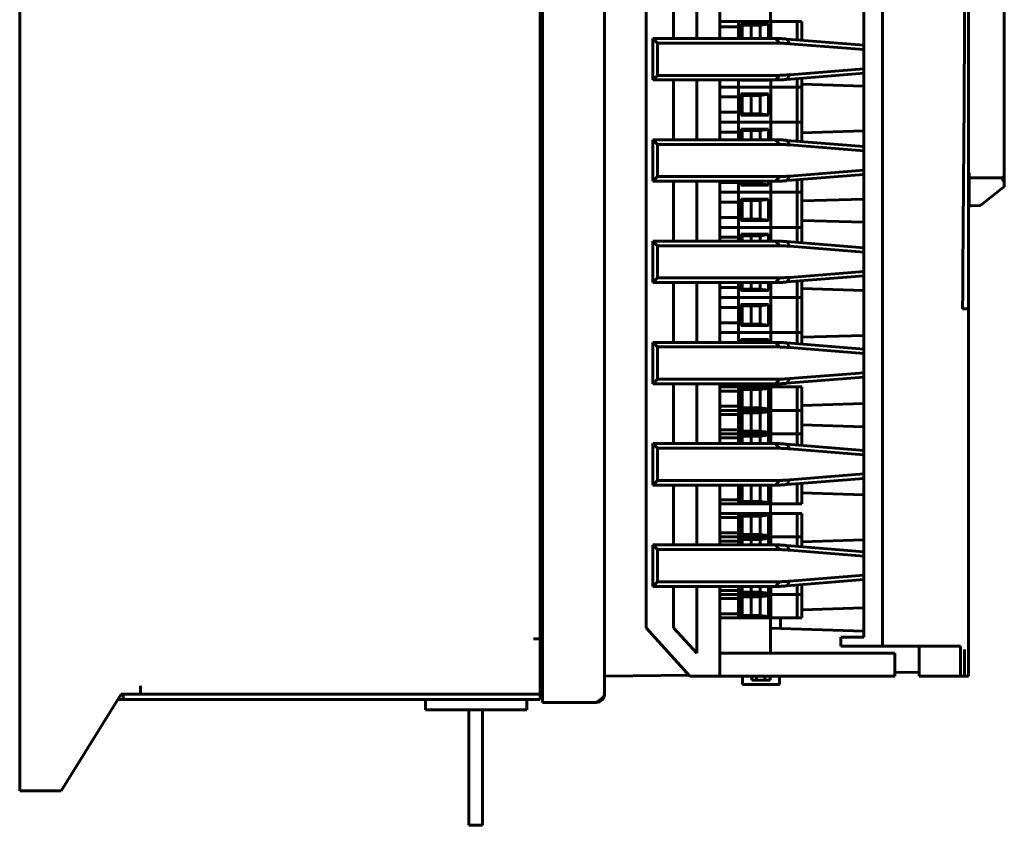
# Model space of a CAD drawing. Header units: millimetres. Extents: x 0 to 210, y 0 to 297.
# Tile 6 of 8: x 81 to 135, y 125 to 169. Entities that reach past the tile are written whole.
import ezdxf

# ---------------------------------------------------------------- set-up
doc = ezdxf.new("R2010")
doc.units = ezdxf.units.MM
doc.linetypes.add('K5LT_BASIC', pattern=[0])
doc.layers.add('Системный слой', color=7, linetype='Continuous')

# ---------------------------------------------------------------- blocks, each defined once
blk = doc.blocks.new('U0')
at = {"layer": 'Системный слой', "color": 150, "linetype": 'K5LT_BASIC', "lineweight": 60, "true_color": 0x0080ff}
for p, q in [((119.211, 194.607), (119.211, 189.607)), ((119.211, 187.357), (119.211, 184.107)), ((119.211, 181.857), (119.211, 178.607)), ((119.211, 176.357), (119.211, 173.107)), ((119.211, 170.857), (119.211, 167.607)), ((119.211, 165.357), (119.211, 162.107)), ((119.211, 159.857), (119.211, 156.607)), ((119.211, 154.357), (119.211, 151.107)), ((119.211, 148.857), (119.211, 145.607)), ((119.211, 143.357), (119.211, 140.107)), ((119.211, 137.857), (119.211, 132.982))]:
    blk.add_line(p, q, dxfattribs=at)
blk = doc.blocks.new('U1')
at = {"layer": 'Системный слой', "color": 150, "linetype": 'K5LT_BASIC', "lineweight": 60, "true_color": 0x0080ff}
for p, q in [((116.711, 191.982), (116.711, 189.607)), ((116.711, 187.357), (116.711, 184.107)), ((116.711, 181.857), (116.711, 178.607)), ((116.711, 176.357), (116.711, 173.107)), ((116.711, 170.857), (116.711, 167.607)), ((116.711, 165.357), (116.711, 162.107)), ((116.711, 159.857), (116.711, 156.607)), ((116.711, 154.357), (116.711, 151.107)), ((116.711, 148.857), (116.711, 145.607)), ((116.711, 143.357), (116.711, 140.107)), ((116.711, 137.857), (116.711, 135.607))]:
    blk.add_line(p, q, dxfattribs=at)
blk = doc.blocks.new('U2')
at = {"layer": 'Системный слой', "color": 150, "linetype": 'K5LT_BASIC', "lineweight": 60, "true_color": 0x0080ff}
for p, q in [((117.961, 189.607), (117.961, 193.357)), ((117.961, 184.107), (117.961, 187.357)), ((117.961, 178.607), (117.961, 181.857)), ((117.961, 173.107), (117.961, 176.357)), ((117.961, 167.607), (117.961, 170.857)), ((117.961, 162.107), (117.961, 165.357)), ((117.961, 156.607), (117.961, 159.857)), ((117.961, 151.107), (117.961, 154.357)), ((117.961, 145.607), (117.961, 148.857)), ((117.961, 140.107), (117.961, 143.357)), ((117.961, 134.232), (117.961, 137.857))]:
    blk.add_line(p, q, dxfattribs=at)
blk = doc.blocks.new('U3')
at = {"layer": 'Системный слой', "color": 150, "linetype": 'K5LT_BASIC', "lineweight": 60, "true_color": 0x0080ff}
for p, q in [((121.961, 191.382), (121.961, 193.357)), ((121.961, 186.734), (121.961, 187.357)), ((121.961, 184.107), (121.961, 184.194)), ((121.961, 168.532), (121.961, 169.984)), ((121.961, 148.684), (121.961, 148.857)), ((121.961, 141.809), (121.961, 142.334)), ((121.961, 134.232), (121.961, 136.144))]:
    blk.add_line(p, q, dxfattribs=at)
blk = doc.blocks.new('U4')
at = {"layer": 'Системный слой', "color": 150, "linetype": 'K5LT_BASIC', "lineweight": 60, "true_color": 0x0080ff}
for p, q in [((132.711, 160.4), (132.738, 160.332)), ((132.738, 160.332), (132.746, 160.308)), ((132.746, 160.308), (132.747, 160.306)), ((132.747, 160.306), (132.748, 160.303)), ((132.748, 160.303), (132.75, 160.295)), ((132.75, 160.295), (132.753, 160.281)), ((132.753, 160.281), (132.759, 160.255)), ((132.759, 160.255), (132.761, 160.223))]:
    blk.add_line(p, q, dxfattribs=at)

msp = doc.modelspace()

# ---------------------------------------------------------------- linework, layer by layer
at = {"layer": 'Системный слой', "color": 150, "linetype": 'K5LT_BASIC', "lineweight": 60, "true_color": 0x0080ff}
for p, q in [((81.2112, 126.7567), (81.2112, 201.0067)), ((109.5862, 131.5567), (109.5862, 195.0567)), ((112.9612, 132.9819), (112.9612, 194.6069)), ((132.7112, 152.9205), (132.7112, 194.4819)), ((128.044, 134.6069), (128.044, 192.8569)), ((115.2112, 191.9819), (115.2112, 135.6069)), ((127.044, 135.1069), (127.044, 192.3569)), ((134.6612, 192.1129), (134.6612, 160.1754)), ((109.4612, 135.0067), (109.4612, 191.7567)), ((119.2112, 168.5319), (120.2362, 168.5319)), ((120.2362, 167.6069), (120.2362, 168.5319)), ((120.2612, 168.5319), (120.2362, 168.5319)), ((120.2612, 168.5319), (121.9862, 168.5319)), ((120.3612, 167.6069), (120.3612, 168.4044)), ((120.3612, 168.4044), (121.8612, 168.4044)), ((120.4349, 168.3307), (120.3612, 168.4044)), ((121.8612, 168.386), (121.4112, 168.3307)), ((121.8612, 168.4044), (121.8612, 167.6069)), ((123.3779, 168.5319), (121.9862, 168.5319)), ((121.9862, 167.6069), (121.9862, 168.5319)), ((123.4112, 168.5319), (123.3779, 168.5319)), ((123.4362, 168.5319), (123.4112, 168.5319)), ((123.4112, 167.5319), (123.4112, 168.5319)), ((123.4362, 168.5319), (123.6362, 168.5319)), ((123.6612, 168.5319), (123.6362, 168.5319)), ((123.6612, 168.5319), (123.6612, 167.5119)), ((119.2112, 168.2447), (120.2362, 168.2447)), ((120.4349, 167.6069), (120.4349, 168.3307)), ((120.4349, 168.3307), (121.4112, 168.3307)), ((120.923, 167.6069), (120.923, 168.3307)), ((121.4112, 168.3307), (121.4112, 167.6069)), ((121.9649, 167.6069), (115.5862, 167.6069)), ((115.8362, 167.3569), (115.5862, 167.6069)), ((115.5862, 167.6069), (115.5862, 165.3569)), ((121.9649, 167.3569), (115.8362, 167.3569)), ((115.8362, 167.3569), (115.8362, 165.6069)), ((122.244, 167.6069), (121.9649, 167.6069)), ((122.4657, 167.3569), (121.9649, 167.3569)), ((122.4749, 167.6069), (122.244, 167.6069)), ((122.8487, 167.5769), (122.8588, 167.5761)), ((122.8588, 167.5761), (123.0255, 167.3265)), ((122.8588, 167.5761), (127.044, 167.2411)), ((123.0255, 167.3265), (127.044, 167.0049)), ((127.044, 165.7227), (122.8588, 165.3877)), ((127.044, 165.9589), (123.0255, 165.6373)), ((115.8362, 165.6069), (115.5862, 165.3569)), ((115.5862, 165.3569), (121.9649, 165.3569)), ((115.8362, 165.6069), (121.9649, 165.6069)), ((120.2362, 164.9719), (120.2362, 165.3569)), ((120.3687, 165.3569), (120.3612, 165.3494)), ((120.3612, 165.3494), (120.3612, 165.3569)), ((121.8612, 165.3494), (120.3612, 165.3494)), ((121.8612, 165.3569), (121.8612, 165.3494)), ((121.9649, 165.6069), (122.4657, 165.6069)), ((121.9649, 165.3569), (122.244, 165.3569)), ((121.9862, 164.9719), (121.9862, 165.3569)), ((122.244, 165.3569), (122.4749, 165.3569)), ((122.8588, 165.3877), (122.8487, 165.3869)), ((123.0255, 165.6373), (122.8588, 165.3877)), ((123.4112, 164.9719), (123.4112, 165.4319)), ((123.6612, 165.4519), (123.6612, 164.9719)), ((120.2362, 164.9719), (119.2112, 164.9719)), ((120.2362, 164.9719), (119.2112, 164.9719)), ((120.2362, 164.9719), (120.2612, 164.9719)), ((120.2362, 163.0669), (120.2362, 164.9719)), ((120.2612, 164.9719), (120.2362, 164.9719)), ((120.2612, 164.9719), (121.9862, 164.9719)), ((120.2612, 164.9719), (121.9862, 164.9719)), ((121.9862, 164.9719), (123.3779, 164.9719)), ((121.9862, 163.0669), (121.9862, 164.9719)), ((123.3779, 164.9719), (121.9862, 164.9719)), ((123.3779, 164.9719), (123.4112, 164.9719)), ((123.4112, 164.9719), (123.3779, 164.9719)), ((123.4112, 164.9719), (123.4362, 164.9719)), ((123.4112, 163.0669), (123.4112, 164.9719)), ((123.4362, 164.9719), (123.4112, 164.9719)), ((123.4362, 164.9719), (123.6362, 164.9719)), ((123.4362, 164.9719), (123.6362, 164.9719)), ((123.6362, 164.9719), (123.6612, 164.9719)), ((123.6612, 164.9719), (123.6362, 164.9719)), ((123.6612, 165.13), (127.044, 165.0266)), ((123.6612, 164.9719), (123.6612, 163.0669)), ((119.2112, 164.4347), (120.2362, 164.4347)), ((120.4349, 164.5207), (120.3612, 164.5944)), ((120.3612, 163.4444), (120.3612, 164.5944)), ((120.3612, 164.5944), (121.8612, 164.5944)), ((120.4349, 164.5207), (121.4112, 164.5207)), ((120.4349, 163.5181), (120.4349, 164.5207)), ((120.923, 163.5181), (120.923, 164.5207)), ((121.8612, 164.576), (121.4112, 164.5207)), ((121.4112, 164.5207), (121.4112, 163.5181)), ((121.8612, 164.5944), (121.8612, 163.4444)), ((120.2362, 163.6041), (119.2112, 163.6041)), ((120.2362, 163.0669), (119.2112, 163.0669)), ((120.2362, 163.0669), (119.2112, 163.0669)), ((120.2362, 163.0669), (120.2612, 163.0669)), ((120.2362, 162.1069), (120.2362, 163.0669)), ((120.2612, 163.0669), (120.2362, 163.0669)), ((120.2612, 163.0669), (121.9862, 163.0669)), ((120.2612, 163.0669), (121.9862, 163.0669)), ((120.4349, 163.5181), (120.3612, 163.4444)), ((121.8612, 163.4444), (120.3612, 163.4444)), ((121.4112, 163.5181), (120.4349, 163.5181)), ((121.4112, 163.5181), (121.8612, 163.4628)), ((121.9862, 163.0669), (123.3779, 163.0669)), ((121.9862, 162.1069), (121.9862, 163.0669)), ((123.3779, 163.0669), (121.9862, 163.0669)), ((123.3779, 163.0669), (123.4112, 163.0669)), ((123.4112, 163.0669), (123.3779, 163.0669)), ((123.4112, 163.0669), (123.4362, 163.0669)), ((123.4112, 162.0319), (123.4112, 163.0669)), ((123.4362, 163.0669), (123.4112, 163.0669)), ((123.4362, 163.0669), (123.6362, 163.0669)), ((123.4362, 163.0669), (123.6362, 163.0669)), ((123.6362, 163.0669), (123.6612, 163.0669)), ((123.6612, 163.0669), (123.6362, 163.0669)), ((123.6612, 163.0669), (123.6612, 162.0119)), ((119.2112, 162.5297), (120.2362, 162.5297)), ((120.4349, 162.6157), (120.3612, 162.6894)), ((120.3612, 162.1069), (120.3612, 162.6894)), ((120.3612, 162.6894), (121.8612, 162.6894)), ((120.4349, 162.6157), (121.4112, 162.6157)), ((120.4349, 162.1069), (120.4349, 162.6157)), ((120.923, 162.1069), (120.923, 162.6157)), ((121.8612, 162.671), (121.4112, 162.6157)), ((121.4112, 162.6157), (121.4112, 162.1069)), ((121.8612, 162.6894), (121.8612, 162.1069)), ((127.044, 162.5872), (123.6612, 162.4838)), ((121.9649, 162.1069), (115.5862, 162.1069)), ((115.8362, 161.8569), (115.5862, 162.1069)), ((115.5862, 162.1069), (115.5862, 159.8569)), ((122.244, 162.1069), (121.9649, 162.1069)), ((122.4749, 162.1069), (122.244, 162.1069)), ((122.8487, 162.0769), (122.8588, 162.0761)), ((122.8588, 162.0761), (123.0255, 161.8265)), ((122.8588, 162.0761), (127.044, 161.7411)), ((121.9649, 161.8569), (115.8362, 161.8569)), ((115.8362, 161.8569), (115.8362, 160.1069)), ((122.4657, 161.8569), (121.9649, 161.8569)), ((123.0255, 161.8265), (127.044, 161.5049)), ((127.044, 160.4589), (123.0255, 160.1373)), ((115.8362, 160.1069), (115.5862, 159.8569)), ((115.5862, 159.8569), (121.9649, 159.8569)), ((115.8362, 160.1069), (121.9649, 160.1069)), ((120.2362, 159.2569), (120.2362, 159.8569)), ((120.3612, 159.6344), (120.3612, 159.8569)), ((120.4349, 159.7081), (120.4349, 159.8569)), ((120.923, 159.7081), (120.923, 159.8569)), ((121.4112, 159.8569), (121.4112, 159.7081)), ((121.8612, 159.8569), (121.8612, 159.6344)), ((121.9649, 160.1069), (122.4657, 160.1069)), ((121.9649, 159.8569), (122.244, 159.8569)), ((121.9862, 159.2569), (121.9862, 159.8569)), ((122.244, 159.8569), (122.4749, 159.8569)), ((122.8588, 159.8877), (122.8487, 159.8869)), ((127.044, 160.2227), (122.8588, 159.8877)), ((123.0255, 160.1373), (122.8588, 159.8877)), ((123.4112, 159.2569), (123.4112, 159.9319)), ((123.6612, 159.9519), (123.6612, 159.2569)), ((132.7612, 160.2234), (132.7612, 158.763)), ((132.7612, 160.0504), (134.4111, 160.0504)), ((134.4111, 160.0504), (134.5362, 160.0504)), ((134.5362, 160.0504), (134.4111, 160.0504)), ((134.6612, 160.0146), (134.6612, 160.1754)), ((134.6612, 160.1754), (134.6612, 160.0146)), ((134.6612, 159.6245), (134.6612, 160.0146)), ((120.2362, 159.7941), (119.2112, 159.7941)), ((120.4349, 159.7081), (120.3612, 159.6344)), ((121.8612, 159.6344), (120.3612, 159.6344)), ((121.4112, 159.7081), (120.4349, 159.7081)), ((121.4112, 159.7081), (121.8612, 159.6528)), ((134.6134, 159.5258), (133.3858, 158.5642)), ((120.2362, 159.2569), (119.2112, 159.2569)), ((120.2362, 159.2569), (119.2112, 159.2569)), ((120.2362, 157.3519), (120.2362, 159.2569)), ((120.2612, 159.2569), (120.2362, 159.2569)), ((120.2362, 159.2569), (120.2612, 159.2569)), ((120.2612, 159.2569), (121.9862, 159.2569)), ((120.2612, 159.2569), (121.9862, 159.2569)), ((120.4349, 158.8057), (120.3612, 158.8794)), ((120.3612, 157.7294), (120.3612, 158.8794)), ((120.3612, 158.8794), (121.8612, 158.8794)), ((120.4349, 158.8057), (121.4112, 158.8057)), ((120.4349, 157.8031), (120.4349, 158.8057)), ((120.923, 157.8031), (120.923, 158.8057)), ((121.8612, 158.861), (121.4112, 158.8057)), ((121.4112, 158.8057), (121.4112, 157.8031)), ((121.8612, 158.8794), (121.8612, 157.7294)), ((121.9862, 157.3519), (121.9862, 159.2569)), ((123.3779, 159.2569), (121.9862, 159.2569)), ((121.9862, 159.2569), (123.3779, 159.2569)), ((123.4112, 159.2569), (123.3779, 159.2569)), ((123.3779, 159.2569), (123.4112, 159.2569)), ((123.4112, 157.3519), (123.4112, 159.2569)), ((123.4362, 159.2569), (123.4112, 159.2569)), ((123.4112, 159.2569), (123.4362, 159.2569)), ((123.4362, 159.2569), (123.6362, 159.2569)), ((123.4362, 159.2569), (123.6362, 159.2569)), ((123.6612, 159.2569), (123.6362, 159.2569)), ((123.6362, 159.2569), (123.6612, 159.2569)), ((123.6612, 159.2569), (123.6612, 157.3519)), ((127.044, 158.8872), (123.6612, 158.7838)), ((132.7612, 158.763), (132.7612, 158.6381)), ((119.2112, 158.7197), (120.2362, 158.7197)), ((132.8835, 158.5221), (132.7112, 158.5157)), ((132.8835, 158.5221), (133.313, 158.5378)), ((120.2362, 157.8891), (119.2112, 157.8891)), ((120.4349, 157.8031), (120.3612, 157.7294)), ((121.8612, 157.7294), (120.3612, 157.7294)), ((121.4112, 157.8031), (120.4349, 157.8031)), ((121.4112, 157.8031), (121.8612, 157.7478)), ((123.6612, 157.73), (127.044, 157.6266)), ((120.2362, 157.3519), (119.2112, 157.3519)), ((120.2362, 157.3519), (119.2112, 157.3519)), ((120.2362, 157.3519), (120.2612, 157.3519)), ((120.2362, 156.6069), (120.2362, 157.3519)), ((120.2612, 157.3519), (120.2362, 157.3519)), ((120.2612, 157.3519), (121.9862, 157.3519)), ((120.2612, 157.3519), (121.9862, 157.3519)), ((121.9862, 157.3519), (123.3779, 157.3519)), ((121.9862, 156.6069), (121.9862, 157.3519)), ((123.3779, 157.3519), (121.9862, 157.3519)), ((123.3779, 157.3519), (123.4112, 157.3519)), ((123.4112, 157.3519), (123.3779, 157.3519)), ((123.4112, 157.3519), (123.4362, 157.3519)), ((123.4112, 156.5319), (123.4112, 157.3519)), ((123.4362, 157.3519), (123.4112, 157.3519)), ((123.4362, 157.3519), (123.6362, 157.3519)), ((123.4362, 157.3519), (123.6362, 157.3519)), ((123.6362, 157.3519), (123.6612, 157.3519)), ((123.6612, 157.3519), (123.6362, 157.3519)), ((123.6612, 157.3519), (123.6612, 156.5119)), ((119.2112, 156.8147), (120.2362, 156.8147)), ((120.4349, 156.9007), (120.3612, 156.9744)), ((120.3612, 156.6069), (120.3612, 156.9744)), ((120.3612, 156.9744), (121.8612, 156.9744)), ((120.4349, 156.9007), (121.4112, 156.9007)), ((120.4349, 156.6069), (120.4349, 156.9007)), ((120.923, 156.6069), (120.923, 156.9007)), ((121.8612, 156.956), (121.4112, 156.9007)), ((121.4112, 156.9007), (121.4112, 156.6069)), ((121.8612, 156.9744), (121.8612, 156.6069)), ((121.9649, 156.6069), (115.5862, 156.6069)), ((115.8362, 156.3569), (115.5862, 156.6069)), ((115.5862, 156.6069), (115.5862, 154.3569)), ((121.9649, 156.3569), (115.8362, 156.3569)), ((115.8362, 156.3569), (115.8362, 154.6069)), ((122.244, 156.6069), (121.9649, 156.6069)), ((122.4657, 156.3569), (121.9649, 156.3569)), ((122.4749, 156.6069), (122.244, 156.6069)), ((122.8487, 156.5769), (122.8588, 156.5761)), ((122.8588, 156.5761), (123.0255, 156.3265)), ((122.8588, 156.5761), (127.044, 156.2411)), ((123.0255, 156.3265), (127.044, 156.0049)), ((115.8362, 154.6069), (115.5862, 154.3569)), ((115.8362, 154.6069), (121.9649, 154.6069)), ((121.9649, 154.6069), (122.4657, 154.6069)), ((127.044, 154.7227), (122.8588, 154.3877)), ((123.0255, 154.6373), (122.8588, 154.3877)), ((127.044, 154.9589), (123.0255, 154.6373)), ((115.5862, 154.3569), (121.9649, 154.3569)), ((120.2362, 154.0791), (119.2112, 154.0791)), ((120.2362, 153.5419), (120.2362, 154.3569)), ((120.3612, 153.9194), (120.3612, 154.3569)), ((120.4349, 153.9931), (120.3612, 153.9194)), ((120.4349, 153.9931), (120.4349, 154.3569)), ((121.4112, 153.9931), (120.4349, 153.9931)), ((120.923, 153.9931), (120.923, 154.3569)), ((121.4112, 154.3569), (121.4112, 153.9931)), ((121.4112, 153.9931), (121.8612, 153.9378)), ((121.8612, 154.3569), (121.8612, 153.9194)), ((121.9649, 154.3569), (122.244, 154.3569)), ((121.9862, 153.5419), (121.9862, 154.3569)), ((122.244, 154.3569), (122.4749, 154.3569)), ((122.8588, 154.3877), (122.8487, 154.3869)), ((123.4112, 153.5419), (123.4112, 154.4319)), ((123.6612, 154.4519), (123.6612, 153.5419)), ((123.6612, 154.03), (127.044, 153.9266)), ((120.2362, 153.5419), (119.2112, 153.5419)), ((120.2362, 153.5419), (119.2112, 153.5419)), ((120.2362, 153.5419), (120.2612, 153.5419)), ((120.2362, 151.6369), (120.2362, 153.5419)), ((120.2612, 153.5419), (120.2362, 153.5419)), ((120.2612, 153.5419), (121.9862, 153.5419)), ((120.2612, 153.5419), (121.9862, 153.5419)), ((121.8612, 153.9194), (120.3612, 153.9194)), ((121.9862, 153.5419), (123.3779, 153.5419)), ((121.9862, 151.6369), (121.9862, 153.5419)), ((123.3779, 153.5419), (121.9862, 153.5419)), ((123.3779, 153.5419), (123.4112, 153.5419)), ((123.4112, 153.5419), (123.3779, 153.5419)), ((123.4112, 153.5419), (123.4362, 153.5419)), ((123.4112, 151.6369), (123.4112, 153.5419)), ((123.4362, 153.5419), (123.4112, 153.5419)), ((123.4362, 153.5419), (123.6362, 153.5419)), ((123.4362, 153.5419), (123.6362, 153.5419)), ((123.6362, 153.5419), (123.6612, 153.5419)), ((123.6612, 153.5419), (123.6362, 153.5419)), ((123.6612, 153.5419), (123.6612, 151.6369)), ((119.2112, 153.0047), (120.2362, 153.0047)), ((120.4349, 153.0907), (120.3612, 153.1644)), ((120.3612, 152.0144), (120.3612, 153.1644)), ((120.3612, 153.1644), (121.8612, 153.1644)), ((120.4349, 153.0907), (121.4112, 153.0907)), ((120.4349, 152.0881), (120.4349, 153.0907)), ((120.923, 152.0881), (120.923, 153.0907)), ((121.8612, 153.146), (121.4112, 153.0907)), ((121.4112, 153.0907), (121.4112, 152.0881)), ((121.8612, 153.1644), (121.8612, 152.0144)), ((132.3984, 152.9205), (132.7112, 152.9205)), ((132.7112, 132.9819), (132.7112, 152.9205)), ((120.2362, 152.1741), (119.2112, 152.1741)), ((120.4349, 152.0881), (120.3612, 152.0144)), ((121.8612, 152.0144), (120.3612, 152.0144)), ((121.4112, 152.0881), (120.4349, 152.0881)), ((121.4112, 152.0881), (121.8612, 152.0328)), ((120.2362, 151.6369), (119.2112, 151.6369)), ((120.2362, 151.6369), (119.2112, 151.6369)), ((120.2362, 151.1069), (120.2362, 151.6369)), ((120.2612, 151.6369), (120.2362, 151.6369)), ((120.2362, 151.6369), (120.2612, 151.6369)), ((120.2612, 151.6369), (121.9862, 151.6369)), ((120.2612, 151.6369), (121.9862, 151.6369)), ((123.3779, 151.6369), (121.9862, 151.6369)), ((121.9862, 151.1069), (121.9862, 151.6369)), ((121.9862, 151.6369), (123.3779, 151.6369)), ((123.4112, 151.6369), (123.3779, 151.6369)), ((123.3779, 151.6369), (123.4112, 151.6369)), ((123.4112, 151.0319), (123.4112, 151.6369)), ((123.4362, 151.6369), (123.4112, 151.6369)), ((123.4112, 151.6369), (123.4362, 151.6369)), ((123.4362, 151.6369), (123.6362, 151.6369)), ((123.4362, 151.6369), (123.6362, 151.6369)), ((123.6612, 151.6369), (123.6362, 151.6369)), ((123.6362, 151.6369), (123.6612, 151.6369)), ((123.6612, 151.6369), (123.6612, 151.0119)), ((127.044, 151.4872), (123.6612, 151.3838)), ((121.9649, 151.1069), (115.5862, 151.1069)), ((115.8362, 150.8569), (115.5862, 151.1069)), ((115.5862, 151.1069), (115.5862, 148.8569)), ((121.9649, 150.8569), (115.8362, 150.8569)), ((115.8362, 150.8569), (115.8362, 149.1069)), ((120.3612, 151.2594), (121.8612, 151.2594)), ((120.4349, 151.1857), (120.3612, 151.2594)), ((120.3612, 151.1069), (120.3612, 151.2594)), ((120.4349, 151.1857), (121.4112, 151.1857)), ((120.4349, 151.1069), (120.4349, 151.1857)), ((120.923, 151.1069), (120.923, 151.1857)), ((121.8612, 151.241), (121.4112, 151.1857)), ((121.4112, 151.1857), (121.4112, 151.1069)), ((121.8612, 151.2594), (121.8612, 151.1069)), ((122.244, 151.1069), (121.9649, 151.1069)), ((122.4657, 150.8569), (121.9649, 150.8569)), ((122.4749, 151.1069), (122.244, 151.1069)), ((122.8487, 151.0769), (122.8588, 151.0761)), ((122.8588, 151.0761), (123.0255, 150.8265)), ((122.8588, 151.0761), (127.044, 150.7411)), ((123.0255, 150.8265), (127.044, 150.5049)), ((127.044, 149.2227), (122.8588, 148.8877)), ((123.0255, 149.1373), (122.8588, 148.8877)), ((127.044, 149.4589), (123.0255, 149.1373)), ((115.8362, 149.1069), (115.5862, 148.8569)), ((115.5862, 148.8569), (121.9649, 148.8569)), ((115.8362, 149.1069), (121.9649, 149.1069)), ((120.2362, 148.6844), (119.2112, 148.6844)), ((120.2362, 147.4144), (120.2362, 148.6844)), ((120.2612, 148.6844), (120.2362, 148.6844)), ((120.2612, 148.6844), (121.9862, 148.6844)), ((120.4349, 148.5507), (120.3612, 148.6244)), ((120.3612, 147.4744), (120.3612, 148.6244)), ((120.3612, 148.6244), (121.8612, 148.6244)), ((121.8612, 148.606), (121.4112, 148.5507)), ((121.8612, 148.6244), (121.8612, 147.4744)), ((121.9649, 149.1069), (122.4657, 149.1069)), ((121.9649, 148.8569), (122.244, 148.8569)), ((121.9862, 147.4144), (121.9862, 148.6844)), ((123.3779, 148.6844), (121.9862, 148.6844)), ((122.244, 148.8569), (122.4749, 148.8569)), ((122.8588, 148.8877), (122.8487, 148.8869)), ((123.4112, 148.6844), (123.3779, 148.6844)), ((123.4112, 147.4144), (123.4112, 148.6844)), ((123.4362, 148.6844), (123.4112, 148.6844)), ((123.4362, 148.6844), (123.6362, 148.6844)), ((123.6612, 148.6844), (123.6362, 148.6844)), ((123.6612, 148.6844), (123.6612, 147.4144)), ((119.2112, 148.4647), (120.2362, 148.4647)), ((120.4349, 148.5507), (121.4112, 148.5507)), ((120.4349, 147.5481), (120.4349, 148.5507)), ((120.923, 147.5481), (120.923, 148.5507)), ((121.4112, 148.5507), (121.4112, 147.5481)), ((120.2362, 147.6341), (119.2112, 147.6341)), ((120.4349, 147.5481), (120.3612, 147.4744)), ((121.4112, 147.5481), (120.4349, 147.5481)), ((121.4112, 147.5481), (121.8612, 147.4928)), ((127.044, 147.7872), (123.6612, 147.6838)), ((120.2362, 147.4144), (119.2112, 147.4144)), ((120.2362, 147.4144), (119.2112, 147.4144)), ((119.2112, 147.1947), (120.2362, 147.1947)), ((120.2362, 147.4144), (120.2612, 147.4144)), ((120.2362, 146.1444), (120.2362, 147.4144)), ((120.2612, 147.4144), (120.2362, 147.4144)), ((120.2612, 147.4144), (121.9862, 147.4144)), ((120.2612, 147.4144), (121.9862, 147.4144)), ((121.8612, 147.4744), (120.3612, 147.4744)), ((120.4349, 147.2807), (120.3612, 147.3544)), ((120.3612, 146.2044), (120.3612, 147.3544)), ((120.3612, 147.3544), (121.8612, 147.3544)), ((120.4349, 147.2807), (121.4112, 147.2807)), ((120.4349, 146.2781), (120.4349, 147.2807)), ((120.923, 146.2781), (120.923, 147.2807)), ((121.8612, 147.336), (121.4112, 147.2807)), ((121.4112, 147.2807), (121.4112, 146.2781)), ((121.8612, 147.3544), (121.8612, 146.2044)), ((121.9862, 147.4144), (123.3779, 147.4144)), ((121.9862, 146.1444), (121.9862, 147.4144)), ((123.3779, 147.4144), (121.9862, 147.4144)), ((123.3779, 147.4144), (123.4112, 147.4144)), ((123.4112, 147.4144), (123.3779, 147.4144)), ((123.4112, 147.4144), (123.4362, 147.4144)), ((123.4112, 146.1444), (123.4112, 147.4144)), ((123.4362, 147.4144), (123.4112, 147.4144)), ((123.4362, 147.4144), (123.6362, 147.4144)), ((123.4362, 147.4144), (123.6362, 147.4144)), ((123.6362, 147.4144), (123.6612, 147.4144)), ((123.6612, 147.4144), (123.6362, 147.4144)), ((123.6612, 147.4144), (123.6612, 146.1444)), ((123.6612, 146.63), (127.044, 146.5266)), ((120.2362, 146.3641), (119.2112, 146.3641)), ((120.2362, 146.1444), (119.2112, 146.1444)), ((120.2362, 146.1444), (119.2112, 146.1444)), ((119.2112, 145.9247), (120.2362, 145.9247)), ((120.2362, 145.6069), (120.2362, 146.1444)), ((120.2612, 146.1444), (120.2362, 146.1444)), ((120.2362, 146.1444), (120.2612, 146.1444)), ((120.2612, 146.1444), (121.9862, 146.1444)), ((120.2612, 146.1444), (121.9862, 146.1444)), ((120.4349, 146.2781), (120.3612, 146.2044)), ((121.8612, 146.2044), (120.3612, 146.2044)), ((120.4349, 146.0107), (120.3612, 146.0844)), ((120.3612, 145.6069), (120.3612, 146.0844)), ((120.3612, 146.0844), (121.8612, 146.0844)), ((121.4112, 146.2781), (120.4349, 146.2781)), ((120.4349, 146.0107), (121.4112, 146.0107)), ((120.4349, 145.6069), (120.4349, 146.0107)), ((120.923, 145.6069), (120.923, 146.0107)), ((121.4112, 146.2781), (121.8612, 146.2228)), ((121.8612, 146.066), (121.4112, 146.0107)), ((121.4112, 146.0107), (121.4112, 145.6069)), ((121.8612, 146.0844), (121.8612, 145.6069)), ((121.9862, 145.6069), (121.9862, 146.1444)), ((123.3779, 146.1444), (121.9862, 146.1444)), ((121.9862, 146.1444), (123.3779, 146.1444)), ((123.4112, 146.1444), (123.3779, 146.1444)), ((123.3779, 146.1444), (123.4112, 146.1444)), ((123.4112, 145.5319), (123.4112, 146.1444)), ((123.4362, 146.1444), (123.4112, 146.1444)), ((123.4112, 146.1444), (123.4362, 146.1444)), ((123.4362, 146.1444), (123.6362, 146.1444)), ((123.4362, 146.1444), (123.6362, 146.1444)), ((123.6612, 146.1444), (123.6362, 146.1444)), ((123.6362, 146.1444), (123.6612, 146.1444)), ((123.6612, 146.1444), (123.6612, 145.5119)), ((121.9649, 145.6069), (115.5862, 145.6069)), ((115.8362, 145.3569), (115.5862, 145.6069)), ((115.5862, 145.6069), (115.5862, 143.3569)), ((122.244, 145.6069), (121.9649, 145.6069)), ((122.4749, 145.6069), (122.244, 145.6069)), ((122.8487, 145.5769), (122.8588, 145.5761)), ((122.8588, 145.5761), (123.0255, 145.3265)), ((122.8588, 145.5761), (127.044, 145.2411)), ((121.9649, 145.3569), (115.8362, 145.3569)), ((115.8362, 145.3569), (115.8362, 143.6069)), ((122.4657, 145.3569), (121.9649, 145.3569)), ((123.0255, 145.3265), (127.044, 145.0049)), ((127.044, 143.9589), (123.0255, 143.6373)), ((115.8362, 143.6069), (115.5862, 143.3569)), ((115.5862, 143.3569), (121.9649, 143.3569)), ((115.8362, 143.6069), (121.9649, 143.6069)), ((120.2362, 142.3344), (120.2362, 143.3569)), ((120.3612, 142.3944), (120.3612, 143.3569)), ((120.4349, 142.4681), (120.4349, 143.3569)), ((120.923, 142.4681), (120.923, 143.3569)), ((121.4112, 143.3569), (121.4112, 142.4681)), ((121.8612, 143.3569), (121.8612, 142.3944)), ((121.9649, 143.6069), (122.4657, 143.6069)), ((121.9649, 143.3569), (122.244, 143.3569)), ((121.9862, 142.3344), (121.9862, 143.3569)), ((122.244, 143.3569), (122.4749, 143.3569)), ((122.8588, 143.3877), (122.8487, 143.3869)), ((127.044, 143.7227), (122.8588, 143.3877)), ((123.0255, 143.6373), (122.8588, 143.3877)), ((123.4112, 142.3344), (123.4112, 143.4319)), ((123.6612, 143.4519), (123.6612, 142.3344)), ((123.6612, 142.93), (127.044, 142.8266)), ((120.2362, 142.5541), (119.2112, 142.5541)), ((120.2362, 142.3344), (119.2112, 142.3344)), ((120.2362, 142.3344), (120.2612, 142.3344)), ((120.2612, 142.3344), (121.9862, 142.3344)), ((120.4349, 142.4681), (120.3612, 142.3944)), ((121.8612, 142.3944), (120.3612, 142.3944)), ((121.4112, 142.4681), (120.4349, 142.4681)), ((121.4112, 142.4681), (121.8612, 142.4128)), ((121.9862, 142.3344), (123.3779, 142.3344)), ((123.3779, 142.3344), (123.4112, 142.3344)), ((123.4112, 142.3344), (123.4362, 142.3344)), ((123.4362, 142.3344), (123.6362, 142.3344)), ((123.6362, 142.3344), (123.6612, 142.3344)), ((120.2362, 141.8094), (119.2112, 141.8094)), ((120.2362, 140.5394), (120.2362, 141.8094)), ((120.2612, 141.8094), (120.2362, 141.8094)), ((120.2612, 141.8094), (121.9862, 141.8094)), ((120.4349, 141.6757), (120.3612, 141.7494)), ((120.3612, 140.5994), (120.3612, 141.7494)), ((120.3612, 141.7494), (121.8612, 141.7494)), ((120.4349, 141.6757), (121.4112, 141.6757)), ((120.4349, 140.6731), (120.4349, 141.6757)), ((120.923, 140.6731), (120.923, 141.6757)), ((121.8612, 141.731), (121.4112, 141.6757)), ((121.4112, 141.6757), (121.4112, 140.6731)), ((121.8612, 141.7494), (121.8612, 140.5994)), ((121.9862, 140.5394), (121.9862, 141.8094)), ((123.3779, 141.8094), (121.9862, 141.8094)), ((123.4112, 141.8094), (123.3779, 141.8094)), ((123.4112, 140.5394), (123.4112, 141.8094)), ((123.4362, 141.8094), (123.4112, 141.8094)), ((123.4362, 141.8094), (123.6362, 141.8094)), ((123.6612, 141.8094), (123.6362, 141.8094)), ((123.6612, 141.8094), (123.6612, 140.5394)), ((119.2112, 141.5897), (120.2362, 141.5897)), ((120.2362, 140.7591), (119.2112, 140.7591)), ((120.4349, 140.6731), (120.3612, 140.5994)), ((121.8612, 140.5994), (120.3612, 140.5994)), ((121.4112, 140.6731), (120.4349, 140.6731)), ((121.4112, 140.6731), (121.8612, 140.6178)), ((121.9649, 140.1069), (115.5862, 140.1069)), ((115.8362, 139.8569), (115.5862, 140.1069)), ((115.5862, 140.1069), (115.5862, 137.8569)), ((120.2362, 140.5394), (119.2112, 140.5394)), ((120.2362, 140.5394), (119.2112, 140.5394)), ((119.2112, 140.3197), (120.2362, 140.3197)), ((120.2362, 140.1069), (120.2362, 140.5394)), ((120.2612, 140.5394), (120.2362, 140.5394)), ((120.2362, 140.5394), (120.2612, 140.5394)), ((120.2612, 140.5394), (121.9862, 140.5394)), ((120.2612, 140.5394), (121.9862, 140.5394)), ((120.4349, 140.4057), (120.3612, 140.4794)), ((120.3612, 140.1069), (120.3612, 140.4794)), ((120.3612, 140.4794), (121.8612, 140.4794)), ((120.4349, 140.4057), (121.4112, 140.4057)), ((120.4349, 140.1069), (120.4349, 140.4057)), ((120.923, 140.1069), (120.923, 140.4057)), ((121.8612, 140.461), (121.4112, 140.4057)), ((121.4112, 140.4057), (121.4112, 140.1069)), ((121.8612, 140.4794), (121.8612, 140.1069)), ((122.244, 140.1069), (121.9649, 140.1069)), ((121.9862, 140.1069), (121.9862, 140.5394)), ((123.3779, 140.5394), (121.9862, 140.5394)), ((121.9862, 140.5394), (123.3779, 140.5394)), ((122.4749, 140.1069), (122.244, 140.1069)), ((122.8487, 140.0769), (122.8588, 140.0761)), ((122.8588, 140.0761), (123.0255, 139.8265)), ((122.8588, 140.0761), (127.044, 139.7411)), ((123.4112, 140.5394), (123.3779, 140.5394)), ((123.3779, 140.5394), (123.4112, 140.5394)), ((123.4112, 140.0319), (123.4112, 140.5394)), ((123.4362, 140.5394), (123.4112, 140.5394)), ((123.4112, 140.5394), (123.4362, 140.5394)), ((123.4362, 140.5394), (123.6362, 140.5394)), ((123.4362, 140.5394), (123.6362, 140.5394)), ((123.6612, 140.5394), (123.6362, 140.5394)), ((123.6362, 140.5394), (123.6612, 140.5394)), ((123.6612, 140.5394), (123.6612, 140.0119)), ((127.044, 140.3872), (123.6612, 140.2838)), ((121.9649, 139.8569), (115.8362, 139.8569)), ((115.8362, 139.8569), (115.8362, 138.1069)), ((122.4657, 139.8569), (121.9649, 139.8569)), ((123.0255, 139.8265), (127.044, 139.5049)), ((127.044, 138.4589), (123.0255, 138.1373)), ((115.8362, 138.1069), (115.5862, 137.8569)), ((115.8362, 138.1069), (121.9649, 138.1069)), ((121.9649, 138.1069), (122.4657, 138.1069)), ((127.044, 138.2227), (122.8588, 137.8877)), ((123.0255, 138.1373), (122.8588, 137.8877)), ((123.4112, 137.4144), (123.4112, 137.9319)), ((123.6612, 137.9519), (123.6612, 137.4144)), ((115.5862, 137.8569), (121.9649, 137.8569)), ((120.2362, 137.6341), (119.2112, 137.6341)), ((120.2362, 137.4144), (119.2112, 137.4144)), ((120.2362, 137.4144), (119.2112, 137.4144)), ((120.2362, 137.4144), (120.2362, 137.8569)), ((120.2362, 136.1444), (120.2362, 137.4144)), ((120.2612, 137.4144), (120.2362, 137.4144)), ((120.2362, 137.4144), (120.2612, 137.4144)), ((120.2612, 137.4144), (121.9862, 137.4144)), ((120.2612, 137.4144), (121.9862, 137.4144)), ((120.3612, 137.4744), (120.3612, 137.8569)), ((120.4349, 137.5481), (120.3612, 137.4744)), ((121.8612, 137.4744), (120.3612, 137.4744)), ((120.4349, 137.5481), (120.4349, 137.8569)), ((121.4112, 137.5481), (120.4349, 137.5481)), ((120.923, 137.5481), (120.923, 137.8569)), ((121.4112, 137.8569), (121.4112, 137.5481)), ((121.4112, 137.5481), (121.8612, 137.4928)), ((121.8612, 137.8569), (121.8612, 137.4744)), ((121.9649, 137.8569), (122.244, 137.8569)), ((121.9862, 137.4144), (121.9862, 137.8569)), ((121.9862, 136.1444), (121.9862, 137.4144)), ((123.3779, 137.4144), (121.9862, 137.4144)), ((121.9862, 137.4144), (123.3779, 137.4144)), ((122.244, 137.8569), (122.4749, 137.8569)), ((122.8588, 137.8877), (122.8487, 137.8869)), ((123.4112, 137.4144), (123.3779, 137.4144)), ((123.3779, 137.4144), (123.4112, 137.4144)), ((123.4112, 136.1444), (123.4112, 137.4144)), ((123.4362, 137.4144), (123.4112, 137.4144)), ((123.4112, 137.4144), (123.4362, 137.4144)), ((123.4362, 137.4144), (123.6362, 137.4144)), ((123.4362, 137.4144), (123.6362, 137.4144)), ((123.6612, 137.4144), (123.6362, 137.4144)), ((123.6362, 137.4144), (123.6612, 137.4144)), ((123.6612, 137.4144), (123.6612, 136.1444)), ((119.2112, 137.1947), (120.2362, 137.1947)), ((120.4349, 137.2807), (120.3612, 137.3544)), ((120.3612, 136.2044), (120.3612, 137.3544)), ((120.3612, 137.3544), (121.8612, 137.3544)), ((120.4349, 137.2807), (121.4112, 137.2807)), ((120.4349, 136.2781), (120.4349, 137.2807)), ((120.923, 136.2781), (120.923, 137.2807)), ((121.8612, 137.336), (121.4112, 137.2807)), ((121.4112, 137.2807), (121.4112, 136.2781)), ((121.8612, 137.3544), (121.8612, 136.2044)), ((120.2362, 136.3641), (119.2112, 136.3641)), ((127.044, 136.6872), (123.6612, 136.5838)), ((120.2362, 136.1444), (119.2112, 136.1444)), ((120.2362, 136.1444), (120.2612, 136.1444)), ((120.2612, 136.1444), (121.9862, 136.1444)), ((120.4349, 136.2781), (120.3612, 136.2044)), ((121.8612, 136.2044), (120.3612, 136.2044)), ((121.4112, 136.2781), (120.4349, 136.2781)), ((121.4112, 136.2781), (121.8612, 136.2228)), ((121.9862, 136.1444), (123.3779, 136.1444)), ((122.5112, 136.1444), (122.5112, 135.5651)), ((123.3779, 136.1444), (123.4112, 136.1444)), ((123.4112, 136.1444), (123.4362, 136.1444)), ((123.4362, 136.1444), (123.6362, 136.1444)), ((123.6362, 136.1444), (123.6612, 136.1444)), ((117.5976, 132.9819), (115.2112, 135.6069)), ((116.7112, 135.6069), (117.9612, 134.2319)), ((121.9612, 135.5819), (127.044, 135.4266)), ((109.4612, 135.0067), (109.1112, 135.0067)), ((109.4612, 135.0067), (109.5112, 135.0067)), ((109.4612, 132.4567), (109.4612, 135.0067)), ((109.5862, 135.0067), (109.5112, 135.0067)), ((127.044, 135.1069), (125.794, 135.1069)), ((125.794, 135.1069), (125.794, 134.6069)), ((127.3362, 134.2319), (119.2112, 134.2319)), ((125.794, 134.6069), (127.044, 134.6069)), ((127.044, 134.6069), (128.044, 134.6069)), ((128.7112, 134.2319), (127.3362, 134.2319)), ((128.044, 134.6069), (132.2756, 134.6069)), ((128.7112, 132.9819), (128.7112, 134.2319)), ((130.0483, 134.6069), (130.0483, 132.9819)), ((132.2756, 132.9819), (132.2756, 134.6069)), ((128.7112, 133.1743), (130.0483, 133.1907)), ((117.5466, 133.0379), (112.9612, 132.9819)), ((112.9612, 132.9819), (112.9612, 132.0067)), ((119.2112, 132.9819), (117.5976, 132.9819)), ((127.3362, 132.9819), (119.2112, 132.9819)), ((120.455, 132.5197), (120.455, 132.9819)), ((120.9553, 132.7697), (120.9553, 132.9819)), ((120.9553, 132.7697), (121.205, 132.7697)), ((121.205, 132.7697), (121.205, 132.9819)), ((121.205, 132.7697), (121.6702, 132.7697)), ((121.6702, 132.7697), (121.6702, 132.9819)), ((121.6702, 132.7697), (121.955, 132.7697)), ((121.955, 132.7697), (121.955, 132.9819)), ((122.455, 132.9819), (122.455, 132.5197)), ((127.3362, 132.9819), (128.7112, 132.9819)), ((132.2756, 132.9819), (130.0483, 132.9819)), ((132.2756, 132.9819), (132.4612, 132.9819)), ((132.4612, 132.9819), (132.4978, 132.9819)), ((132.7112, 132.9819), (132.4978, 132.9819)), ((87.7612, 132.0067), (87.7612, 132.4567)), ((109.4612, 132.0067), (109.4612, 132.4567)), ((109.5862, 132.4817), (109.5112, 132.4817)), ((109.5862, 132.1817), (109.5112, 132.1817)), ((120.455, 132.5197), (120.6311, 132.5197)), ((120.6311, 132.5197), (122.1311, 132.5197)), ((122.1311, 132.5197), (122.455, 132.5197)), ((86.7112, 132.0067), (83.4612, 126.7567)), ((86.8362, 131.7067), (86.5255, 131.7067)), ((86.7112, 132.0067), (87.7612, 132.0067)), ((86.8362, 131.7067), (86.8362, 132.0067)), ((109.4612, 132.0067), (86.8362, 132.0067)), ((109.4612, 131.7067), (86.8362, 131.7067)), ((103.2446, 131.7067), (103.2446, 131.1567)), ((108.7446, 131.7067), (108.7446, 131.1567)), ((109.4612, 131.7067), (109.4612, 132.0067)), ((109.5862, 131.5567), (112.5112, 131.5567)), ((103.2446, 131.1567), (108.7446, 131.1567)), ((105.5862, 125.5067), (105.5862, 131.1567)), ((106.3362, 125.5067), (106.3362, 131.1567)), ((81.2112, 126.7567), (81.6612, 126.7567)), ((81.6612, 126.7567), (83.4612, 126.7567)), ((105.5862, 125.5067), (105.5862, 124.8817)), ((106.3362, 124.8817), (106.3362, 125.5067)), ((106.3362, 124.8817), (105.5862, 124.8817))]:
    msp.add_line(p, q, dxfattribs=at)
for centre, radius, start, end in [((134.5362, 160.1754), 0.125, 270.00001, 0), ((132.6362, 158.6381), 0.125, 306.87031, 359.9997), ((109.5112, 132.1317), 0.35, 90, 98.21321), ((109.5112, 132.1317), 0.05, 90, 180), ((112.5112, 132.0067), 0.45, 270, 0)]:
    msp.add_arc(centre, radius, start, end, dxfattribs=at)
for points in [[(132.4978, 194.4819), (132.4964, 194.0169), (132.4933, 193.0812), (132.4887, 191.6652), (132.4847, 190.2252), (132.4816, 188.7519), (132.4798, 187.2348), (132.4794, 185.6597), (132.4807, 184.0053), (132.4835, 182.2435), (132.488, 180.3176), (132.4939, 178.1747), (132.4999, 175.812), (132.5045, 173.1865), (132.5045, 170.1455), (132.4961, 167.0217), (132.482, 164.3557), (132.4652, 161.9796), (132.448, 159.8646), (132.4314, 157.8911), (132.4169, 156.0595), (132.4054, 154.3822), (132.4004, 153.3879), (132.3984, 152.9205)], [(122.4657, 167.3569), (122.5364, 167.3535), (122.6721, 167.3463), (122.8606, 167.3405), (122.9732, 167.3224), (123.0255, 167.3265)], [(122.4749, 167.6069), (122.5093, 167.6044), (122.574, 167.5996), (122.6593, 167.5931), (122.7333, 167.5871), (122.7967, 167.5817), (122.8324, 167.5784), (122.8487, 167.5769)], [(123.0255, 165.6373), (122.9732, 165.6338), (122.8606, 165.6269), (122.6721, 165.6165), (122.5363, 165.6103), (122.4657, 165.6069)], [(122.4749, 165.3569), (122.521, 165.3602), (122.6107, 165.3666), (122.7362, 165.3767), (122.8126, 165.3835), (122.8487, 165.3869)], [(122.4749, 162.1069), (122.5093, 162.1044), (122.574, 162.0996), (122.6593, 162.0931), (122.7333, 162.0871), (122.7967, 162.0817), (122.8324, 162.0784), (122.8487, 162.0769)], [(122.4657, 161.8569), (122.5364, 161.8535), (122.6721, 161.8463), (122.8606, 161.8405), (122.9732, 161.8224), (123.0255, 161.8265)], [(123.0255, 160.1373), (122.9732, 160.1338), (122.8606, 160.1269), (122.6721, 160.1165), (122.5363, 160.1103), (122.4657, 160.1069)], [(122.4749, 159.8569), (122.521, 159.8602), (122.6107, 159.8666), (122.7362, 159.8767), (122.8126, 159.8835), (122.8487, 159.8869)], [(122.4657, 156.3569), (122.5364, 156.3535), (122.6721, 156.3463), (122.8606, 156.3405), (122.9732, 156.3224), (123.0255, 156.3265)], [(122.4749, 156.6069), (122.5093, 156.6044), (122.574, 156.5996), (122.6593, 156.5931), (122.7333, 156.5871), (122.7967, 156.5817), (122.8324, 156.5784), (122.8487, 156.5769)], [(123.0255, 154.6373), (122.9732, 154.6338), (122.8606, 154.6269), (122.6721, 154.6165), (122.5363, 154.6103), (122.4657, 154.6069)], [(122.4749, 154.3569), (122.521, 154.3602), (122.6107, 154.3666), (122.7362, 154.3767), (122.8126, 154.3835), (122.8487, 154.3869)], [(122.4657, 150.8569), (122.5364, 150.8535), (122.6721, 150.8463), (122.8606, 150.8405), (122.9732, 150.8224), (123.0255, 150.8265)], [(122.4749, 151.1069), (122.5093, 151.1044), (122.574, 151.0996), (122.6593, 151.0931), (122.7333, 151.0871), (122.7967, 151.0817), (122.8324, 151.0784), (122.8487, 151.0769)], [(123.0255, 149.1373), (122.9732, 149.1338), (122.8606, 149.1269), (122.6721, 149.1165), (122.5363, 149.1103), (122.4657, 149.1069)], [(122.4749, 148.8569), (122.521, 148.8602), (122.6107, 148.8666), (122.7362, 148.8767), (122.8126, 148.8835), (122.8487, 148.8869)], [(122.4749, 145.6069), (122.5093, 145.6044), (122.574, 145.5996), (122.6593, 145.5931), (122.7333, 145.5871), (122.7967, 145.5817), (122.8324, 145.5784), (122.8487, 145.5769)], [(122.4657, 145.3569), (122.5364, 145.3535), (122.6721, 145.3463), (122.8606, 145.3405), (122.9732, 145.3224), (123.0255, 145.3265)], [(123.0255, 143.6373), (122.9732, 143.6338), (122.8606, 143.6269), (122.6721, 143.6165), (122.5363, 143.6103), (122.4657, 143.6069)], [(122.4749, 143.3569), (122.521, 143.3602), (122.6107, 143.3666), (122.7362, 143.3767), (122.8126, 143.3835), (122.8487, 143.3869)], [(122.4749, 140.1069), (122.5093, 140.1044), (122.574, 140.0996), (122.6593, 140.0931), (122.7333, 140.0871), (122.7967, 140.0817), (122.8324, 140.0784), (122.8487, 140.0769)], [(122.4657, 139.8569), (122.5364, 139.8535), (122.6721, 139.8463), (122.8606, 139.8405), (122.9732, 139.8224), (123.0255, 139.8265)], [(123.0255, 138.1373), (122.9732, 138.1338), (122.8606, 138.1269), (122.6721, 138.1165), (122.5363, 138.1103), (122.4657, 138.1069)], [(122.4749, 137.8569), (122.521, 137.8602), (122.6107, 137.8666), (122.7362, 137.8767), (122.8126, 137.8835), (122.8487, 137.8869)], [(112.9612, 132.0067), (112.9612, 131.9692), (112.9378, 131.8942), (112.8377, 131.7817), (112.6879, 131.6691), (112.5701, 131.5942), (112.5112, 131.5567)]]:
    msp.add_open_spline(points, degree=3, dxfattribs=at)
for points, knots in [([(122.244, 167.6069), (122.267, 167.5827), (122.314, 167.5319), (122.3882, 167.4485), (122.4396, 167.3882), (122.4657, 167.3569)], [0.0000008, 0.0000008, 0.0000008, 0.0000008, 0.33333333, 0.66666667, 0.99956951, 0.99956951, 0.99956951, 0.99956951]), ([(122.4657, 165.6069), (122.4396, 165.5756), (122.3883, 165.5154), (122.3141, 165.432), (122.267, 165.3811), (122.244, 165.3569)], [0.0004305, 0.0004305, 0.0004305, 0.0004305, 0.33333333, 0.66666667, 1, 1, 1, 1]), ([(122.244, 162.1069), (122.267, 162.0827), (122.314, 162.0319), (122.3882, 161.9485), (122.4396, 161.8882), (122.4657, 161.8569)], [0.0000008, 0.0000008, 0.0000008, 0.0000008, 0.33333333, 0.66666667, 0.99956951, 0.99956951, 0.99956951, 0.99956951]), ([(122.4657, 160.1069), (122.4396, 160.0756), (122.3883, 160.0154), (122.3141, 159.932), (122.267, 159.8811), (122.244, 159.8569)], [0.0004305, 0.0004305, 0.0004305, 0.0004305, 0.33333333, 0.66666667, 1, 1, 1, 1]), ([(134.6132, 159.526), (134.6162, 159.5284), (134.6192, 159.5309), (134.6234, 159.5349), (134.6248, 159.5363), (134.6275, 159.5391), (134.6288, 159.5405), (134.6327, 159.5449), (134.6351, 159.548), (134.6408, 159.5559), (134.6439, 159.5608), (134.6493, 159.571), (134.6517, 159.5763), (134.6557, 159.5872), (134.6573, 159.5928), (134.6597, 159.6041), (134.6605, 159.6098), (134.6611, 159.6185), (134.6612, 159.6215), (134.6612, 159.6245)], [0, 0, 0, 0, 3.164133, 3.164133, 4.7710907, 4.7710907, 6.3780484, 6.3780484, 9.5856271, 9.5856271, 14.3264488, 14.3264488, 19.0883316, 19.0883316, 23.8364852, 23.8364852, 28.5542195, 28.5542195, 31, 31, 31, 31]), ([(133.313, 158.5378), (133.3159, 158.5379), (133.3187, 158.5381), (133.3225, 158.5385), (133.3233, 158.5387), (133.3251, 158.5389), (133.3259, 158.539), (133.3275, 158.5392), (133.3283, 158.5394), (133.3307, 158.5398), (133.3323, 158.5401), (133.337, 158.5411), (133.3401, 158.5419), (133.3483, 158.5443), (133.3532, 158.5461), (133.3628, 158.5503), (133.3675, 158.5527), (133.3767, 158.5581), (133.3812, 158.5612), (133.3855, 158.5645)], [0.0013042, 0.0013042, 0.0013042, 0.0013042, 2.8404319, 2.8404319, 3.7394939, 3.7394939, 4.5478607, 4.5478607, 5.3562274, 5.3562274, 6.9665419, 6.9665419, 10.1743328, 10.1743328, 15.3743328, 15.3743328, 20.5743328, 20.5743328, 26, 26, 26, 26]), ([(122.244, 156.6069), (122.267, 156.5827), (122.314, 156.5319), (122.3882, 156.4485), (122.4396, 156.3882), (122.4657, 156.3569)], [0.0000008, 0.0000008, 0.0000008, 0.0000008, 0.33333333, 0.66666667, 0.99956951, 0.99956951, 0.99956951, 0.99956951]), ([(122.4657, 154.6069), (122.4396, 154.5756), (122.3883, 154.5154), (122.3141, 154.432), (122.267, 154.3811), (122.244, 154.3569)], [0.0004305, 0.0004305, 0.0004305, 0.0004305, 0.33333333, 0.66666667, 1, 1, 1, 1]), ([(122.244, 151.1069), (122.267, 151.0827), (122.314, 151.0319), (122.3882, 150.9485), (122.4396, 150.8882), (122.4657, 150.8569)], [0.0000008, 0.0000008, 0.0000008, 0.0000008, 0.33333333, 0.66666667, 0.99956951, 0.99956951, 0.99956951, 0.99956951]), ([(122.4657, 149.1069), (122.4396, 149.0756), (122.3883, 149.0154), (122.3141, 148.932), (122.267, 148.8811), (122.244, 148.8569)], [0.0004305, 0.0004305, 0.0004305, 0.0004305, 0.33333333, 0.66666667, 1, 1, 1, 1]), ([(122.244, 145.6069), (122.267, 145.5827), (122.314, 145.5319), (122.3882, 145.4485), (122.4396, 145.3882), (122.4657, 145.3569)], [0.0000008, 0.0000008, 0.0000008, 0.0000008, 0.33333333, 0.66666667, 0.99956951, 0.99956951, 0.99956951, 0.99956951]), ([(122.4657, 143.6069), (122.4396, 143.5756), (122.3883, 143.5154), (122.3141, 143.432), (122.267, 143.3811), (122.244, 143.3569)], [0.0004305, 0.0004305, 0.0004305, 0.0004305, 0.33333333, 0.66666667, 1, 1, 1, 1]), ([(122.244, 140.1069), (122.267, 140.0827), (122.314, 140.0319), (122.3882, 139.9485), (122.4396, 139.8882), (122.4657, 139.8569)], [0.0000008, 0.0000008, 0.0000008, 0.0000008, 0.33333333, 0.66666667, 0.99956951, 0.99956951, 0.99956951, 0.99956951]), ([(122.4657, 138.1069), (122.4396, 138.0756), (122.3883, 138.0154), (122.3141, 137.932), (122.267, 137.8811), (122.244, 137.8569)], [0.0004305, 0.0004305, 0.0004305, 0.0004305, 0.33333333, 0.66666667, 1, 1, 1, 1]), ([(132.4978, 132.9819), (132.5008, 133.2852), (132.5036, 133.7633), (132.5042, 134.2593), (132.5042, 134.4335)], [0, 0, 0, 0, 0.07142857, 0.10926555, 0.10926555, 0.10926555, 0.10926555])]:
    msp.add_open_spline(points, degree=3, knots=knots, dxfattribs=at)
msp.add_rational_spline([(134.6612, 160.0146), (134.6612, 159.9602), (134.6094, 159.9217), (134.5362, 159.9217)], [1, 0.804719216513, 0.804719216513, 1], degree=3, dxfattribs=at)

# ---------------------------------------------------------------- block references
at = {"layer": 'Системный слой'}
for name in ['U0', 'U2', 'U3', 'U1', 'U4']:
    msp.add_blockref(name, (0, 0), dxfattribs=at)

doc.saveas('drawing.dxf')
